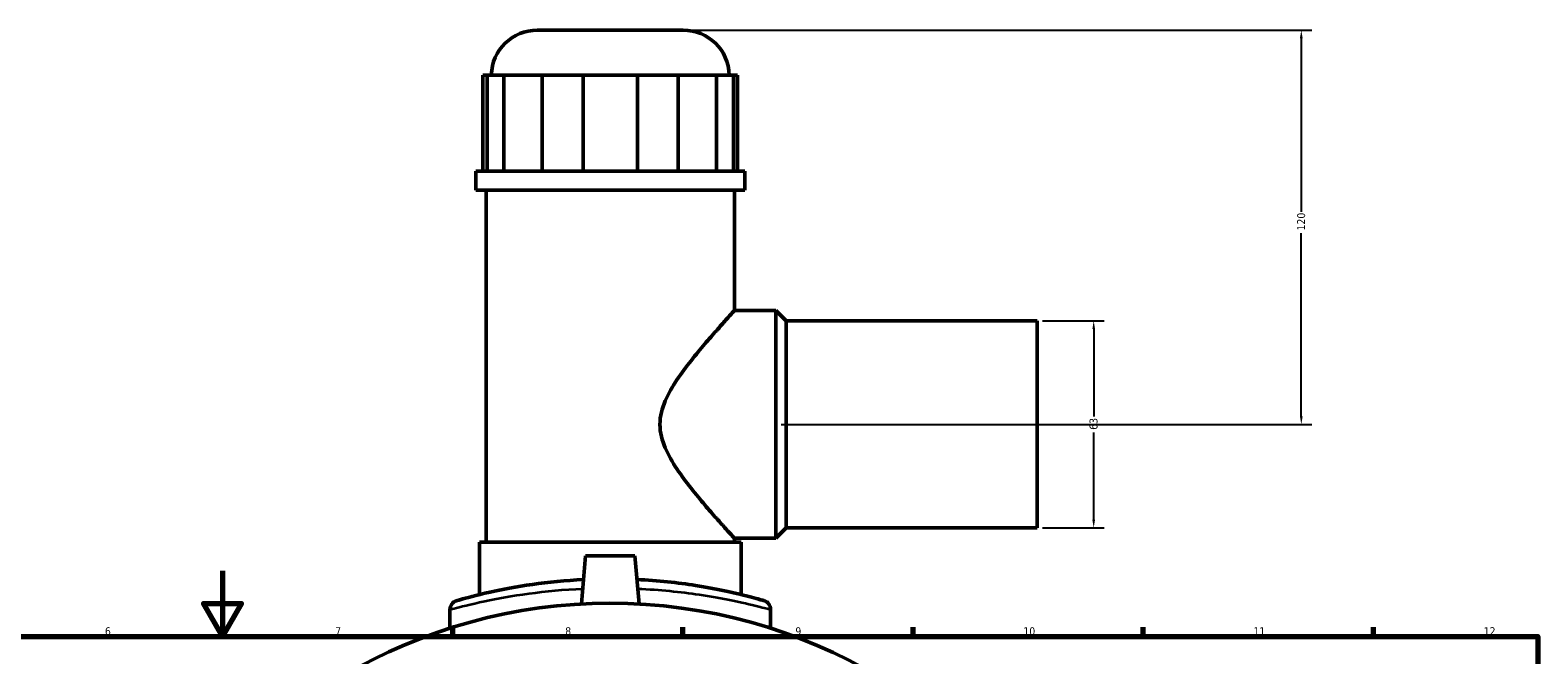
# Model space of a CAD drawing. Header units: millimetres. Extents: x -117 to 1361, y -131 to 1592.
# Tile 6 of 8: x 362 to 821, y 568 to 759. Entities that reach past the tile are written whole.
import ezdxf

# ---------------------------------------------------------------- set-up
doc = ezdxf.new("R2010")
doc.units = ezdxf.units.MM
for name, color, linetype, lineweight in [('Border (ANSI)', 7, 'Continuous', 70), ('Dimension (ANSI)', 7, 'Continuous', 25), ('Visible (ANSI)', 7, 'Continuous', 50), ('Visible Narrow (ANSI)', 7, 'Continuous', 35)]:
    doc.layers.add(name, color=color, linetype=linetype, lineweight=lineweight)
doc.styles.add('Note Text (ANSI)', font='tahoma.ttf')
doc.dimstyles.new('Default - mm (ANSI)', dxfattribs={"dimtxt": 2.4, "dimasz": 2.5, "dimexe": 3.175, "dimexo": 1.6002, "dimgap": 0.8, "dimtad": 0, "dimtoh": 1, "dimdec": 0, "dimrnd": 1e-08, "dimzin": 4, "dimdsep": 46, "dimtxsty": 'Note Text (ANSI)', "dimcen": 0.09, "dimdle": 10, "dimclrd": 256, "dimclre": 256, "dimclrt": 5, "dimadec": 1, "dimazin": 1, "dimtfac": 1.27, "dimtofl": 0, "dimtmove": 0, "dimatfit": 3, "dimfxl": 1, "dimtolj": 1, "dimtzin": 4, "dimlwd": -1, "dimlwe": -1, "dimarcsym": 0})

# ---------------------------------------------------------------- blocks, each defined once
blk = doc.blocks.new('Borders Default Border')
at = {"layer": 'Border (ANSI)'}
for p, q in [((490.58, 574), (490.58, 576.8)), ((560.67, 574), (560.67, 576.8)), ((630.75, 574), (630.75, 576.8)), ((700.83, 574), (700.83, 576.8)), ((770.92, 574), (770.92, 576.8))]:
    blk.add_line(p, q, dxfattribs=at)
at = {"layer": 'Border (ANSI)', "flags": 128}
for points in [[(420.5, 594), (420.5, 574), (414.73, 584), (426.27, 584), (420.5, 574)], [(20, 20), (20, 574), (821, 574), (821, 20), (20, 20)]]:
    blk.add_lwpolyline(points, dxfattribs=at)
at = {"layer": 'Border (ANSI)', "color": 5, "true_color": 0x0000ff, "char_height": 2.4, "attachment_point": 7, "style": 'Note Text (ANSI)'}
for s, insert in [('6', (384.69, 574.35)), ('7', (454.8, 574.4)), ('8', (524.84, 574.35)), ('9', (594.92, 574.35)), ('10', (664.35, 574.35)), ('11', (734.43, 574.4)), ('12', (804.52, 574.4))]:
    blk.add_mtext(s, dxfattribs=dict(at, insert=insert))
blk = doc.blocks.new('*D8')
at = {"layer": 'Defpoints', "color": 0, "transparency": 16777216}
for p in [(668.57, 670.03), (668.57, 607.03), (685.76, 607.03)]:
    blk.add_point(p, dxfattribs=at)
at = {"layer": 'Dimension (ANSI)', "transparency": 16777216}
for p, q in [((670.17, 670.03), (688.94, 670.03)), ((685.76, 667.53), (685.76, 640.97)), ((685.76, 609.53), (685.76, 636.09)), ((670.17, 607.03), (688.94, 607.03))]:
    blk.add_line(p, q, dxfattribs=at)
for points in [[(685.35, 667.53), (686.18, 667.53), (685.76, 670.03)], [(685.35, 609.53), (686.18, 609.53), (685.76, 607.03)]]:
    blk.add_solid(points, dxfattribs=at)
at = {"layer": 'Dimension (ANSI)', "color": 5, "transparency": 16777216, "insert": (684.51, 636.89), "char_height": 2.4, "attachment_point": 1, "rotation": 90, "style": 'Note Text (ANSI)'}
blk.add_mtext('\\A1;63', dxfattribs=at)
blk = doc.blocks.new('*D10')
at = {"layer": 'Defpoints', "color": 0, "transparency": 16777216}
for p in [(560.8, 758.53), (748.97, 758.53), (588.97, 638.53)]:
    blk.add_point(p, dxfattribs=at)
at = {"layer": 'Dimension (ANSI)', "transparency": 16777216}
for p, q in [((562.4, 758.53), (752.15, 758.53)), ((748.97, 756.03), (748.97, 703.28)), ((748.97, 641.03), (748.97, 696.77)), ((590.57, 638.53), (752.15, 638.53))]:
    blk.add_line(p, q, dxfattribs=at)
for points in [[(748.55, 756.03), (749.39, 756.03), (748.97, 758.53)], [(748.55, 641.03), (749.39, 641.03), (748.97, 638.53)]]:
    blk.add_solid(points, dxfattribs=at)
at = {"layer": 'Dimension (ANSI)', "color": 5, "transparency": 16777216, "insert": (747.72, 697.57), "char_height": 2.4, "attachment_point": 1, "rotation": 90, "style": 'Note Text (ANSI)'}
blk.add_mtext('\\A1;120', dxfattribs=at)

msp = doc.modelspace()

# ---------------------------------------------------------------- linework, layer by layer
at = {"layer": 'Visible (ANSI)'}
for p, q in [((516.34, 758.53), (560.8, 758.53)), ((499.8, 744.88), (501.04, 744.88)), ((499.8, 744.88), (499.8, 715.63)), ((506.2, 744.88), (501.04, 744.88)), ((501.04, 744.88), (501.04, 715.63)), ((506.2, 715.63), (506.2, 744.88)), ((506.2, 744.88), (517.86, 744.88)), ((530.33, 744.88), (517.86, 744.88)), ((517.86, 744.88), (517.86, 715.63)), ((530.33, 715.63), (530.33, 744.88)), ((530.33, 744.88), (546.81, 744.88)), ((559.28, 744.88), (546.81, 744.88)), ((546.81, 744.88), (546.81, 715.63)), ((559.28, 715.63), (559.28, 744.88)), ((559.28, 744.88), (570.94, 744.88)), ((576.11, 744.88), (570.94, 744.88)), ((570.94, 744.88), (570.94, 715.63)), ((576.11, 715.63), (576.11, 744.88)), ((576.11, 744.88), (577.35, 744.88)), ((577.35, 744.88), (577.35, 715.63)), ((579.52, 715.63), (497.62, 715.63)), ((497.62, 709.78), (497.62, 715.63)), ((579.52, 709.78), (579.52, 715.63)), ((579.52, 709.78), (497.62, 709.78)), ((500.77, 602.68), (500.77, 709.78)), ((576.37, 673.18), (576.37, 709.78)), ((576.37, 673.18), (588.97, 673.18)), ((588.97, 603.88), (588.97, 673.18)), ((592.12, 670.03), (588.97, 673.18)), ((592.12, 607.03), (592.12, 670.03)), ((592.12, 670.03), (668.57, 670.03)), ((668.57, 607.03), (668.57, 670.03)), ((592.12, 607.03), (588.97, 603.88)), ((592.12, 607.03), (668.57, 607.03)), ((578.37, 602.68), (498.77, 602.68)), ((498.77, 586.74), (498.77, 602.68)), ((576.37, 602.68), (576.37, 603.88)), ((576.37, 603.88), (588.97, 603.88)), ((578.37, 586.74), (578.37, 602.68)), ((531.07, 598.53), (529.79, 583.89)), ((546.07, 598.53), (531.07, 598.53)), ((546.07, 598.53), (547.35, 583.89)), ((489.75, 582.19), (489.75, 576.53)), ((587.4, 582.19), (587.4, 576.53))]:
    msp.add_line(p, q, dxfattribs=at)
for centre, radius, start, end in [((516.34, 744.53), 14, 90, 178.5675), ((560.8, 744.53), 14, 1.4325, 90), ((538.57, 423.53), 160.6, 24.9594, 147.31), ((492.55, 582.19), 2.8, 106.1768, 180), ((584.6, 582.19), 2.8, 0, 73.8232)]:
    msp.add_arc(centre, radius, start, end, dxfattribs=at)
for points, knots in [([(576.37, 603.88), (576.37, 603.88), (576.15, 604.12), (575.27, 605.08), (574.62, 605.8), (572.96, 607.63), (571.97, 608.74), (569.76, 611.23), (568.56, 612.61), (566.04, 615.58), (564.6, 617.3), (561.7, 620.98), (560.23, 622.94), (557.49, 627.04), (556.23, 629.16), (554.32, 633.63), (553.68, 635.97), (553.68, 641.09), (554.32, 643.43), (556.23, 647.9), (557.49, 650.02), (560.23, 654.12), (561.7, 656.08), (564.6, 659.76), (566.04, 661.48), (568.56, 664.45), (569.76, 665.82), (571.97, 668.31), (572.96, 669.43), (574.62, 671.26), (575.27, 671.98), (576.15, 672.94), (576.37, 673.18), (576.37, 673.18)], [5.885067, 5.885067, 5.885067, 5.885067, 6.588338, 6.588338, 7.291609, 7.291609, 7.99488, 7.99488, 8.698151, 8.698151, 9.466147, 9.466147, 10.234142, 10.234142, 11.002138, 11.002138, 11.770133, 11.770133, 12.538129, 12.538129, 13.306124, 13.306124, 14.07412, 14.07412, 14.842116, 14.842116, 15.545387, 15.545387, 16.248658, 16.248658, 16.951929, 16.951929, 17.6552, 17.6552, 17.6552, 17.6552]), ([(530.44, 591.33), (524.96, 591.06), (519.67, 590.53), (509.94, 589.15), (505.53, 588.29), (497.69, 586.54), (494.61, 585.68), (492.19, 585), (491.77, 584.88), (491.77, 584.88)], [23.027973, 23.027973, 23.027973, 23.027973, 24.702309, 24.702309, 26.445486, 26.445486, 28.521333, 28.521333, 29.612029, 29.612029, 29.612029, 29.612029]), ([(585.38, 584.88), (585.38, 584.88), (584.75, 585.06), (582.09, 585.8), (579.88, 586.4), (573.64, 587.86), (569.39, 588.75), (559.16, 590.35), (553.06, 591.02), (546.7, 591.33)], [14.806007, 14.806007, 14.806007, 14.806007, 16.134614, 16.134614, 17.667345, 17.667345, 19.44626, 19.44626, 21.39002, 21.39002, 21.39002, 21.39002])]:
    msp.add_open_spline(points, degree=3, knots=knots, dxfattribs=at)
at = {"layer": 'Visible Narrow (ANSI)'}
msp.add_arc((584.6, 582.19), 2.8, 3.6912, 70.1321, dxfattribs=at)
for points, knots in [([(489.75, 582.19), (489.75, 582.19), (490.19, 582.31), (492.72, 582.98), (495.93, 583.82), (504.11, 585.54), (508.7, 586.38), (518.89, 587.75), (524.44, 588.28), (530.2, 588.54)], [-29.612029, -29.612029, -29.612029, -29.612029, -28.521333, -28.521333, -26.445486, -26.445486, -24.702309, -24.702309, -23.017568, -23.017568, -23.017568, -23.017568]), ([(546.95, 588.54), (553.62, 588.24), (560.02, 587.57), (570.72, 586), (575.16, 585.12), (581.66, 583.68), (583.97, 583.09), (586.74, 582.37), (587.4, 582.19), (587.4, 582.19)], [-21.400424, -21.400424, -21.400424, -21.400424, -19.44626, -19.44626, -17.667345, -17.667345, -16.134614, -16.134614, -14.806007, -14.806007, -14.806007, -14.806007])]:
    msp.add_open_spline(points, degree=3, knots=knots, dxfattribs=at)

# ---------------------------------------------------------------- block references
msp.add_blockref('Borders Default Border', (0, 0))

# ---------------------------------------------------------------- dimensions: what is measured, and where the dimension line sits
at = {"layer": 'Dimension (ANSI)'}
for base, p1, p2, angle, picture, middle in [((748.97, 758.53), (588.97, 638.53), (560.8, 758.53), 90, '*D10', (748.97, 700.03)), ((685.76, 607.03), (668.57, 670.03), (668.57, 607.03), 270, '*D8', (685.76, 638.53))]:
    dim = msp.add_linear_dim(base=base, p1=p1, p2=p2, angle=angle, dimstyle='Default - mm (ANSI)', override={"dimgap": 0.8, "dimtoh": 0, "dimdec": 0, "dimtol": 0, "dimlim": 0, "dimtp": 0, "dimtm": 0, "dimtdec": 2, "dimatfit": 1}, dxfattribs=at)
    dim.commit()
    dim.dimension.update_dxf_attribs({"geometry": picture, "text_midpoint": middle, "dimtype": 160})

doc.saveas('drawing.dxf')
